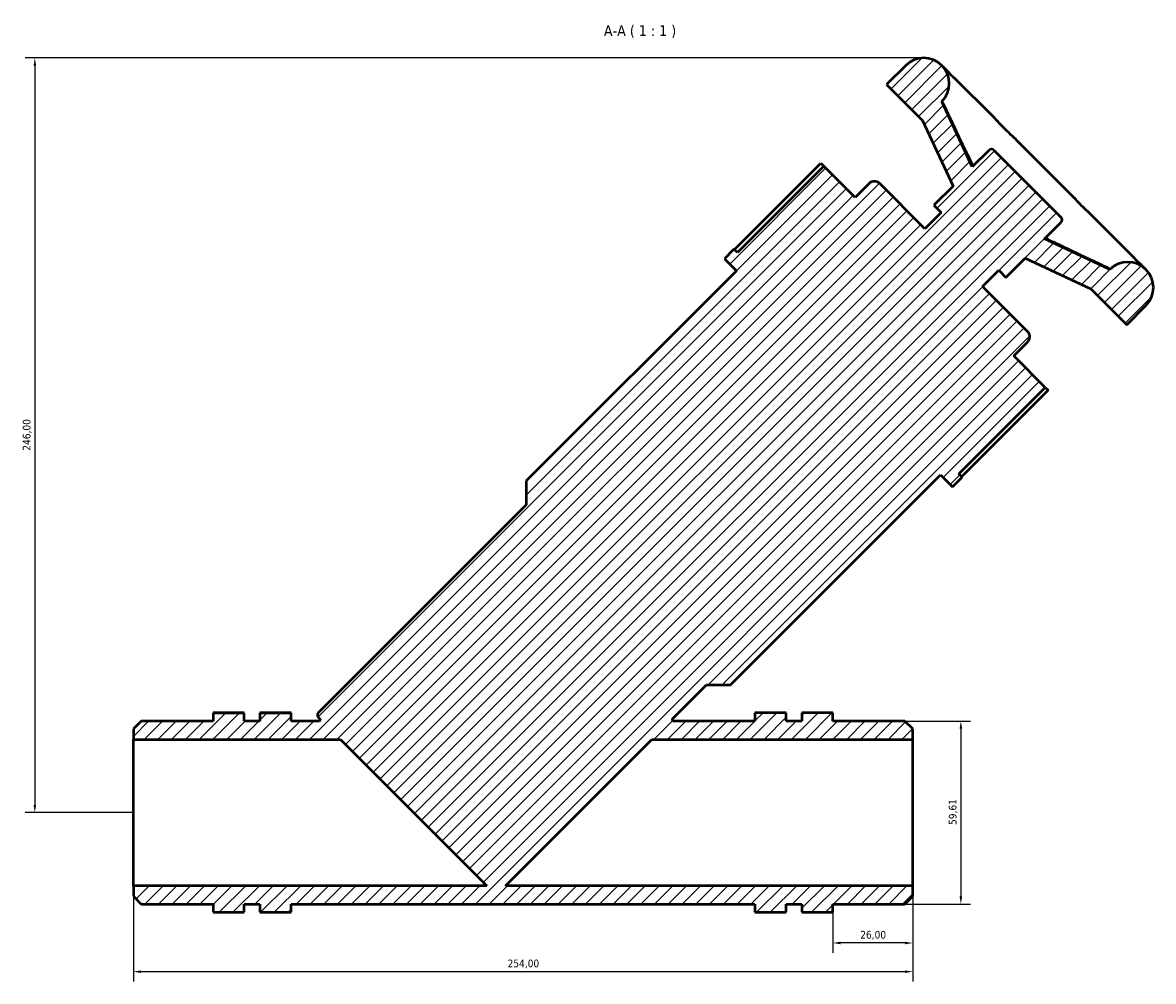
# Model space of a CAD drawing. Header units: millimetres. Extents: x 0 to 1039, y -2 to 1098.
# Tile 7 of 8: x 268 to 636, y 785 to 1098. Entities that reach past the tile are written whole.
import ezdxf

# ---------------------------------------------------------------- set-up
doc = ezdxf.new("R2010")
doc.units = ezdxf.units.MM
for name, color, linetype, lineweight in [('Dimension (ISO)', 7, 'Continuous', 25), ('Hatch (ISO)', 7, 'Continuous', 18), ('Symbol (ISO)', 7, 'Continuous', 25), ('Visible (ISO)', 7, 'Continuous', 50)]:
    doc.layers.add(name, color=color, linetype=linetype, lineweight=lineweight)
doc.styles.add('Label Text (ISO)', font='tahoma.ttf')
doc.styles.add('Note Text (ISO)', font='tahoma.ttf')
doc.dimstyles.new('Default (ISO)', dxfattribs={"dimtxt": 2.5, "dimasz": 2.5, "dimexe": 3.175, "dimexo": 0, "dimgap": 0.762, "dimtad": 1, "dimrnd": 1e-08, "dimzin": 0, "dimtxsty": 'Note Text (ISO)', "dimcen": 0.09, "dimdle": 10, "dimclrd": 256, "dimclre": 256, "dimclrt": 256, "dimazin": 0, "dimtfac": 1.40208, "dimtmove": 0, "dimatfit": 3, "dimfxl": 1, "dimtolj": 1, "dimtzin": 0, "dimlwd": -1, "dimlwe": -1, "dimarcsym": 0})

# ---------------------------------------------------------------- blocks, each defined once
blk = doc.blocks.new('*D7')
at = {"layer": 'Defpoints', "color": 0, "transparency": 16777216}
for p in [(561.63, 1086.44), (271.91, 840.44), (304.03, 840.44)]:
    blk.add_point(p, dxfattribs=at)
at = {"layer": 'Dimension (ISO)', "transparency": 16777216}
for p, q in [((561.63, 1086.44), (268.74, 1086.44)), ((271.91, 1083.94), (271.91, 842.94)), ((304.03, 840.44), (268.74, 840.44))]:
    blk.add_line(p, q, dxfattribs=at)
for points in [[(271.5, 1083.94), (272.33, 1083.94), (271.91, 1086.44)], [(271.5, 842.94), (272.33, 842.94), (271.91, 840.44)]]:
    blk.add_solid(points, dxfattribs=at)
at = {"layer": 'Dimension (ISO)', "color": 232, "true_color": 0xca0064, "transparency": 16777216, "insert": (267.98, 958.39), "char_height": 2.5, "attachment_point": 1, "rotation": 90, "style": 'Note Text (ISO)'}
blk.add_mtext('\\A1;246,00', dxfattribs=at)
blk = doc.blocks.new('*D8')
at = {"layer": 'Defpoints', "color": 0, "transparency": 16777216}
for p in [(304.03, 816.6), (558.03, 816.6), (558.03, 788.6)]:
    blk.add_point(p, dxfattribs=at)
at = {"layer": 'Dimension (ISO)', "transparency": 16777216}
for p, q in [((304.03, 816.6), (304.03, 785.42)), ((558.03, 816.6), (558.03, 785.42)), ((306.53, 788.6), (555.53, 788.6))]:
    blk.add_line(p, q, dxfattribs=at)
for points in [[(306.53, 789.01), (306.53, 788.18), (304.03, 788.6)], [(555.53, 789.01), (555.53, 788.18), (558.03, 788.6)]]:
    blk.add_solid(points, dxfattribs=at)
at = {"layer": 'Dimension (ISO)', "color": 232, "true_color": 0xca0064, "transparency": 16777216, "insert": (425.98, 792.53), "char_height": 2.5, "attachment_point": 1, "style": 'Note Text (ISO)'}
blk.add_mtext('\\A1;254,00', dxfattribs=at)
blk = doc.blocks.new('*D9')
at = {"layer": 'Defpoints', "color": 0, "transparency": 16777216}
for p in [(558.03, 816.6), (532.03, 807.94), (532.03, 797.94)]:
    blk.add_point(p, dxfattribs=at)
at = {"layer": 'Dimension (ISO)', "transparency": 16777216}
for p, q in [((558.03, 816.6), (558.03, 794.77)), ((532.03, 807.94), (532.03, 794.77)), ((555.53, 797.94), (534.53, 797.94))]:
    blk.add_line(p, q, dxfattribs=at)
for points in [[(534.53, 798.36), (534.53, 797.53), (532.03, 797.94)], [(555.53, 798.36), (555.53, 797.53), (558.03, 797.94)]]:
    blk.add_solid(points, dxfattribs=at)
at = {"layer": 'Dimension (ISO)', "color": 232, "true_color": 0xca0064, "transparency": 16777216, "insert": (540.92, 801.88), "char_height": 2.5, "attachment_point": 1, "style": 'Note Text (ISO)'}
blk.add_mtext('\\A1;26,00', dxfattribs=at)
blk = doc.blocks.new('*D10')
at = {"layer": 'Defpoints', "color": 0, "transparency": 16777216}
for p in [(555.49, 870.25), (555.49, 810.64), (573.73, 810.64)]:
    blk.add_point(p, dxfattribs=at)
at = {"layer": 'Dimension (ISO)', "transparency": 16777216}
for p, q in [((555.49, 870.25), (576.9, 870.25)), ((573.73, 867.75), (573.73, 813.14)), ((555.49, 810.64), (576.9, 810.64))]:
    blk.add_line(p, q, dxfattribs=at)
for points in [[(573.31, 867.75), (574.15, 867.75), (573.73, 870.25)], [(573.31, 813.14), (574.15, 813.14), (573.73, 810.64)]]:
    blk.add_solid(points, dxfattribs=at)
at = {"layer": 'Dimension (ISO)', "color": 232, "true_color": 0xca0064, "transparency": 16777216, "insert": (569.8, 836.41), "char_height": 2.5, "attachment_point": 1, "rotation": 90, "style": 'Note Text (ISO)'}
blk.add_mtext('\\A1;59,61', dxfattribs=at)

msp = doc.modelspace()

# ---------------------------------------------------------------- hatches: boundary and pattern name
at = {"layer": 'Hatch (ISO)'}
h = msp.add_hatch(dxfattribs=at)
h.set_pattern_fill('ANSI31', color=256, scale=25.4, style=0)
h.set_pattern_definition([(45, (0, 0), (-2.245064, 2.245064), [])])
edge = h.paths.add_edge_path()
edge.add_line((306.571, 870.251), (304.031, 867.711))
edge.add_line((304.031, 867.711), (304.031, 864.289))
edge.add_line((304.031, 864.289), (371.546, 864.289))
edge.add_line((371.546, 864.289), (419.237, 816.598))
edge.add_line((419.237, 816.598), (304.031, 816.598))
edge.add_line((304.031, 816.598), (304.031, 813.177))
edge.add_line((304.031, 813.177), (306.571, 810.637))
edge.add_line((306.571, 810.637), (330.031, 810.637))
edge.add_line((330.031, 810.637), (330.031, 807.944))
edge.add_line((330.031, 807.944), (340.191, 807.944))
edge.add_line((340.191, 807.944), (340.191, 810.637))
edge.add_line((340.191, 810.637), (345.271, 810.637))
edge.add_line((345.271, 810.637), (345.271, 807.944))
edge.add_line((345.271, 807.944), (355.431, 807.944))
edge.add_line((355.431, 807.944), (355.431, 810.637))
edge.add_line((355.431, 810.637), (506.631, 810.637))
edge.add_line((506.631, 810.637), (506.631, 807.944))
edge.add_line((506.631, 807.944), (516.791, 807.944))
edge.add_line((516.791, 807.944), (516.791, 810.637))
edge.add_line((516.791, 810.637), (521.871, 810.637))
edge.add_line((521.871, 810.637), (521.871, 807.944))
edge.add_line((521.871, 807.944), (532.031, 807.944))
edge.add_line((532.031, 807.944), (532.031, 810.637))
edge.add_line((532.031, 810.637), (555.491, 810.637))
edge.add_line((555.491, 810.637), (558.031, 813.177))
edge.add_line((558.031, 813.177), (558.031, 816.598))
edge.add_line((558.031, 816.598), (425.333, 816.598))
edge.add_line((425.333, 816.598), (473.024, 864.289))
edge.add_line((473.024, 864.289), (558.031, 864.289))
edge.add_line((558.031, 864.289), (558.031, 867.711))
edge.add_line((558.031, 867.711), (555.491, 870.251))
edge.add_line((555.491, 870.251), (532.031, 870.251))
edge.add_line((532.031, 870.251), (532.031, 872.944))
edge.add_line((532.031, 872.944), (521.871, 872.944))
edge.add_line((521.871, 872.944), (521.871, 870.251))
edge.add_line((521.871, 870.251), (516.791, 870.251))
edge.add_line((516.791, 870.251), (516.791, 872.944))
edge.add_line((516.791, 872.944), (506.631, 872.944))
edge.add_line((506.631, 872.944), (506.631, 870.251))
edge.add_line((506.631, 870.251), (480.193, 870.251))
edge.add_spline(control_points=[(480.193, 870.251), (480.159, 870.251), (480.125, 870.254), (480.058, 870.268), (480.025, 870.278), (479.934, 870.318), (479.88, 870.355), (479.789, 870.448), (479.753, 870.504), (479.705, 870.624), (479.692, 870.689), (479.693, 870.819), (479.706, 870.884), (479.757, 871.004), (479.793, 871.058), (479.839, 871.104)], knot_values=[-0.1181341, -0.1181341, -0.1181341, -0.1181341, -0.1078976, -0.1078976, -0.0976611, -0.0976611, -0.0781289, -0.0781289, -0.0585967, -0.0585967, -0.0390644, -0.0390644, -0.0195322, -0.0195322, 0, 0, 0, 0], degree=3, periodic=0)
edge.add_line((479.839, 871.104), (490.777, 882.042))
edge.add_line((490.777, 882.042), (498.605, 882.042))
edge.add_line((498.605, 882.042), (567.097, 950.534))
edge.add_line((567.097, 950.534), (571.011, 946.62))
edge.add_line((571.011, 946.62), (574.142, 949.751))
edge.add_line((574.142, 949.751), (573.026, 950.867))
edge.add_line((573.026, 950.867), (601.206, 979.047))
edge.add_line((601.206, 979.047), (590.971, 989.281))
edge.add_line((590.971, 989.281), (595.494, 993.804))
edge.add_ellipse((593.754, 995.543), major_axis=(1.739, -1.739), ratio=1, start_angle=0, end_angle=90)
edge.add_line((595.494, 997.283), (580.795, 1011.981))
edge.add_line((580.795, 1011.981), (586.072, 1017.258))
edge.add_line((586.072, 1017.258), (588.42, 1014.91))
edge.add_line((588.42, 1014.91), (594.682, 1021.172))
edge.add_line((594.682, 1021.172), (616.036, 1011.215))
edge.add_line((616.036, 1011.215), (627.777, 999.473))
edge.add_line((627.777, 999.473), (634.039, 1005.735))
edge.add_ellipse((628.169, 1011.606), major_axis=(5.871, -5.871), ratio=1, start_angle=0, end_angle=180)
edge.add_line((622.298, 1017.477), (600.945, 1027.434))
edge.add_line((600.945, 1027.434), (606.337, 1032.826))
edge.add_ellipse((605.467, 1033.696), major_axis=(0.87, -0.87), ratio=1, start_angle=0, end_angle=90)
edge.add_line((606.337, 1034.566), (584.593, 1056.309))
edge.add_ellipse((583.724, 1055.44), major_axis=(0.87, 0.87), ratio=1, start_angle=0, end_angle=90)
edge.add_line((582.854, 1056.309), (577.462, 1050.917))
edge.add_line((577.462, 1050.917), (567.504, 1072.27))
edge.add_ellipse((561.634, 1078.141), major_axis=(5.871, -5.871), ratio=1, start_angle=0, end_angle=180)
edge.add_line((555.763, 1084.012), (549.501, 1077.75))
edge.add_line((549.501, 1077.75), (561.242, 1066.008))
edge.add_line((561.242, 1066.008), (571.199, 1044.655))
edge.add_line((571.199, 1044.655), (564.937, 1038.393))
edge.add_line((564.937, 1038.393), (567.286, 1036.044))
edge.add_line((567.286, 1036.044), (562.009, 1030.768))
edge.add_line((562.009, 1030.768), (547.31, 1045.466))
edge.add_ellipse((545.571, 1043.727), major_axis=(1.739, 1.739), ratio=1, start_angle=0, end_angle=90)
edge.add_line((543.831, 1045.466), (539.309, 1040.944))
edge.add_line((539.309, 1040.944), (529.074, 1051.179))
edge.add_line((529.074, 1051.179), (500.894, 1022.999))
edge.add_line((500.894, 1022.999), (499.779, 1024.114))
edge.add_line((499.779, 1024.114), (496.648, 1020.983))
edge.add_line((496.648, 1020.983), (500.562, 1017.069))
edge.add_line((500.562, 1017.069), (432.07, 948.577))
edge.add_line((432.07, 948.577), (432.07, 940.75))
edge.add_line((432.07, 940.75), (364.285, 872.965))
edge.add_ellipse((364.992, 872.257), major_axis=(-0.707, 0.707), ratio=1, start_angle=0, end_angle=90)
edge.add_line((364.285, 871.55), (364.731, 871.104))
edge.add_spline(control_points=[(364.731, 871.104), (364.755, 871.08), (364.776, 871.054), (364.814, 870.997), (364.83, 870.966), (364.866, 870.874), (364.878, 870.809), (364.876, 870.679), (364.863, 870.615), (364.812, 870.495), (364.775, 870.441), (364.682, 870.349), (364.627, 870.313), (364.507, 870.263), (364.442, 870.251), (364.377, 870.251)], knot_values=[-0.1181341, -0.1181341, -0.1181341, -0.1181341, -0.1078976, -0.1078976, -0.0976611, -0.0976611, -0.0781289, -0.0781289, -0.0585967, -0.0585967, -0.0390644, -0.0390644, -0.0195322, -0.0195322, 0, 0, 0, 0], degree=3, periodic=0)
edge.add_line((364.377, 870.251), (355.431, 870.251))
edge.add_line((355.431, 870.251), (355.431, 872.944))
edge.add_line((355.431, 872.944), (345.271, 872.944))
edge.add_line((345.271, 872.944), (345.271, 870.251))
edge.add_line((345.271, 870.251), (340.191, 870.251))
edge.add_line((340.191, 870.251), (340.191, 872.944))
edge.add_line((340.191, 872.944), (330.031, 872.944))
edge.add_line((330.031, 872.944), (330.031, 870.251))
edge.add_line((330.031, 870.251), (306.571, 870.251))

# ---------------------------------------------------------------- linework, layer by layer
at = {"layer": 'Visible (ISO)'}
for p, q in [((555.763, 1084.012), (549.501, 1077.75)), ((568.696, 1082.82), (567.504, 1084.012)), ((549.501, 1077.75), (561.242, 1066.008)), ((584.331, 1067.185), (571.851, 1079.666)), ((577.462, 1050.917), (567.504, 1072.27)), ((567.844, 1071.931), (567.504, 1072.27)), ((561.242, 1066.008), (571.199, 1044.655)), ((609.597, 1041.919), (591.947, 1059.569)), ((582.854, 1056.309), (577.462, 1050.917)), ((606.337, 1034.566), (584.593, 1056.309)), ((499.942, 1023.951), (528.122, 1052.131)), ((529.074, 1051.179), (500.894, 1022.999)), ((528.122, 1052.131), (529.074, 1051.179)), ((539.309, 1040.944), (529.074, 1051.179)), ((543.831, 1045.466), (539.309, 1040.944)), ((562.009, 1030.768), (547.31, 1045.466)), ((571.199, 1044.655), (564.937, 1038.393)), ((567.286, 1036.044), (562.009, 1030.768)), ((564.937, 1038.393), (567.286, 1036.044)), ((600.945, 1027.434), (606.337, 1032.826)), ((629.693, 1021.823), (617.213, 1034.304)), ((622.298, 1017.477), (600.945, 1027.434)), ((499.779, 1024.114), (496.648, 1020.983)), ((496.648, 1020.983), (500.562, 1017.069)), ((500.894, 1022.999), (499.779, 1024.114)), ((588.42, 1014.91), (594.682, 1021.172)), ((594.682, 1021.172), (616.036, 1011.215)), ((580.795, 1011.981), (586.072, 1017.258)), ((586.072, 1017.258), (588.42, 1014.91)), ((622.298, 1017.477), (621.958, 1017.817)), ((634.039, 1017.477), (632.848, 1018.669)), ((500.562, 1017.069), (432.07, 948.577)), ((595.494, 997.283), (580.795, 1011.981)), ((616.036, 1011.215), (627.777, 999.473)), ((627.777, 999.473), (634.039, 1005.735)), ((590.971, 989.281), (595.494, 993.804)), ((601.206, 979.047), (590.971, 989.281)), ((573.026, 950.867), (601.206, 979.047)), ((602.158, 978.094), (573.979, 949.915)), ((601.206, 979.047), (602.158, 978.094)), ((574.142, 949.751), (573.026, 950.867)), ((432.07, 948.577), (432.07, 940.75)), ((498.605, 882.042), (567.097, 950.534)), ((567.097, 950.534), (571.011, 946.62)), ((571.011, 946.62), (574.142, 949.751)), ((432.07, 940.75), (364.285, 872.965)), ((479.839, 871.104), (490.777, 882.042)), ((490.777, 882.042), (498.605, 882.042)), ((306.571, 870.251), (304.031, 867.711)), ((330.031, 870.251), (306.571, 870.251)), ((330.031, 872.944), (330.031, 873.013)), ((330.031, 873.013), (340.191, 873.013)), ((340.191, 872.944), (330.031, 872.944)), ((330.031, 872.944), (330.031, 870.251)), ((340.191, 872.944), (340.191, 873.013)), ((340.191, 870.251), (340.191, 872.944)), ((345.271, 870.251), (340.191, 870.251)), ((345.271, 873.013), (355.431, 873.013)), ((345.271, 873.013), (345.271, 872.944)), ((355.431, 872.944), (345.271, 872.944)), ((345.271, 872.944), (345.271, 870.251)), ((355.431, 873.013), (355.431, 872.944)), ((355.431, 870.251), (355.431, 872.944)), ((364.377, 870.251), (355.431, 870.251)), ((364.285, 871.55), (364.731, 871.104)), ((506.631, 870.251), (480.193, 870.251)), ((516.791, 873.013), (506.631, 873.013)), ((506.631, 873.013), (506.631, 872.944)), ((516.791, 872.944), (506.631, 872.944)), ((506.631, 872.944), (506.631, 870.251)), ((516.791, 872.944), (516.791, 873.013)), ((516.791, 870.251), (516.791, 872.944)), ((521.871, 870.251), (516.791, 870.251)), ((521.871, 873.013), (521.871, 872.944)), ((532.031, 873.013), (521.871, 873.013)), ((532.031, 872.944), (521.871, 872.944)), ((521.871, 872.944), (521.871, 870.251)), ((532.031, 872.944), (532.031, 873.013)), ((532.031, 870.251), (532.031, 872.944)), ((555.491, 870.251), (532.031, 870.251)), ((558.031, 867.711), (555.491, 870.251)), ((304.031, 867.711), (304.031, 864.289)), ((558.031, 864.289), (558.031, 867.711)), ((304.031, 864.289), (371.546, 864.289)), ((304.031, 816.598), (304.031, 864.289)), ((371.546, 864.289), (419.237, 816.598)), ((425.333, 816.598), (473.024, 864.289)), ((473.024, 864.289), (558.031, 864.289)), ((558.031, 816.598), (558.031, 864.289)), ((419.237, 816.598), (304.031, 816.598)), ((304.031, 816.598), (304.031, 813.177)), ((558.031, 816.598), (425.333, 816.598)), ((558.031, 813.177), (558.031, 816.598)), ((304.031, 813.177), (306.571, 810.637)), ((555.491, 810.637), (558.031, 813.177)), ((306.571, 810.637), (330.031, 810.637)), ((330.031, 810.637), (330.031, 807.944)), ((330.031, 807.944), (340.191, 807.944)), ((340.191, 807.944), (340.191, 810.637)), ((340.191, 810.637), (345.271, 810.637)), ((345.271, 810.637), (345.271, 807.944)), ((345.271, 807.944), (355.431, 807.944)), ((355.431, 807.944), (355.431, 810.637)), ((355.431, 810.637), (506.631, 810.637)), ((506.631, 810.637), (506.631, 807.944)), ((506.631, 807.944), (516.791, 807.944)), ((516.791, 807.944), (516.791, 810.637)), ((516.791, 810.637), (521.871, 810.637)), ((521.871, 810.637), (521.871, 807.944)), ((521.871, 807.944), (532.031, 807.944)), ((532.031, 807.944), (532.031, 810.637)), ((532.031, 810.637), (555.491, 810.637))]:
    msp.add_line(p, q, dxfattribs=at)
for centre, radius, start, end in [((561.634, 1078.141), 8.302, 315, 135), ((583.724, 1055.44), 1.23, 45, 135), ((545.571, 1043.727), 2.46, 45, 135), ((605.467, 1033.696), 1.23, 315, 45), ((628.169, 1011.606), 8.302, 315, 135), ((593.754, 995.543), 2.46, 315, 45), ((364.992, 872.257), 1, 135, 225)]:
    msp.add_arc(centre, radius, start, end, dxfattribs=at)
for points, knots in [([(571.851, 1079.666), (571.766, 1079.751), (571.709, 1079.794), (571.526, 1079.938), (571.428, 1080.007), (571.166, 1080.22), (571.012, 1080.356), (570.644, 1080.717), (570.431, 1080.943), (569.939, 1081.484), (569.661, 1081.8), (569.142, 1082.361), (568.929, 1082.587), (568.696, 1082.82)], [1.4164488, 1.4164488, 1.4164488, 1.4164488, 1.507833, 1.507833, 1.7444723, 1.7444723, 1.9811115, 1.9811115, 2.2177508, 2.2177508, 2.4543901, 2.4543901, 2.5996452, 2.5996452, 2.5996452, 2.5996452]), ([(577.739, 1051.194), (577.213, 1052.268), (576.69, 1053.344), (575.467, 1055.875), (574.769, 1057.33), (573.377, 1060.243), (572.684, 1061.701), (571.299, 1064.619), (570.608, 1066.079), (569.228, 1069), (568.539, 1070.461), (567.85, 1071.922)], [0.8708062, 0.8708062, 0.8708062, 0.8708062, 1.2304226, 1.2304226, 1.7151304, 1.7151304, 2.1998381, 2.1998381, 2.6845459, 2.6845459, 3.1692536, 3.1692536, 3.1692536, 3.1692536]), ([(591.947, 1059.569), (591.495, 1060.021), (591.021, 1060.465), (590.05, 1061.373), (589.554, 1061.838), (588.552, 1062.808), (588.046, 1063.314), (587.024, 1064.368), (586.507, 1064.916), (585.446, 1066.039), (584.902, 1066.614), (584.331, 1067.185)], [1.4164386, 1.4164386, 1.4164386, 1.4164386, 1.6530737, 1.6530737, 1.8897089, 1.8897089, 2.126344, 2.126344, 2.3629791, 2.3629791, 2.5996143, 2.5996143, 2.5996143, 2.5996143]), ([(617.213, 1034.304), (616.641, 1034.875), (616.067, 1035.419), (614.944, 1036.479), (614.396, 1036.996), (613.342, 1038.019), (612.836, 1038.524), (611.865, 1039.526), (611.401, 1040.022), (610.492, 1040.993), (610.048, 1041.468), (609.597, 1041.919)], [1.4164386, 1.4164386, 1.4164386, 1.4164386, 1.6530737, 1.6530737, 1.8897089, 1.8897089, 2.126344, 2.126344, 2.3629791, 2.3629791, 2.5996143, 2.5996143, 2.5996143, 2.5996143]), ([(621.949, 1017.823), (620.488, 1018.511), (619.027, 1019.2), (616.107, 1020.581), (614.647, 1021.271), (611.729, 1022.656), (610.271, 1023.35), (607.358, 1024.742), (605.902, 1025.44), (603.372, 1026.662), (602.296, 1027.185), (601.222, 1027.711)], [0.6257951, 0.6257951, 0.6257951, 0.6257951, 1.1105029, 1.1105029, 1.5952107, 1.5952107, 2.0799185, 2.0799185, 2.5646263, 2.5646263, 2.9242428, 2.9242428, 2.9242428, 2.9242428]), ([(632.848, 1018.669), (632.468, 1019.048), (632.108, 1019.376), (631.466, 1019.955), (631.183, 1020.207), (630.711, 1020.649), (630.522, 1020.839), (630.225, 1021.163), (630.118, 1021.295), (629.938, 1021.53), (629.913, 1021.603), (629.693, 1021.823)], [1.4164489, 1.4164489, 1.4164489, 1.4164489, 1.6530882, 1.6530882, 1.8897275, 1.8897275, 2.1263668, 2.1263668, 2.3630061, 2.3630061, 2.5996454, 2.5996454, 2.5996454, 2.5996454]), ([(364.731, 871.104), (364.755, 871.08), (364.776, 871.054), (364.814, 870.997), (364.83, 870.966), (364.866, 870.874), (364.878, 870.809), (364.876, 870.679), (364.863, 870.615), (364.812, 870.495), (364.775, 870.441), (364.682, 870.349), (364.627, 870.313), (364.507, 870.263), (364.442, 870.251), (364.377, 870.251)], [-0.11813407, -0.11813407, -0.11813407, -0.11813407, -0.10789759, -0.10789759, -0.09766112, -0.09766112, -0.07812889, -0.07812889, -0.05859667, -0.05859667, -0.03906445, -0.03906445, -0.01953222, -0.01953222, 0, 0, 0, 0]), ([(480.193, 870.251), (480.159, 870.251), (480.125, 870.254), (480.058, 870.268), (480.025, 870.278), (479.934, 870.318), (479.88, 870.355), (479.789, 870.448), (479.753, 870.504), (479.705, 870.624), (479.692, 870.689), (479.693, 870.819), (479.706, 870.884), (479.757, 871.004), (479.793, 871.058), (479.839, 871.104)], [-0.11813407, -0.11813407, -0.11813407, -0.11813407, -0.10789759, -0.10789759, -0.09766112, -0.09766112, -0.07812889, -0.07812889, -0.05859667, -0.05859667, -0.03906445, -0.03906445, -0.01953222, -0.01953222, 0, 0, 0, 0])]:
    msp.add_open_spline(points, degree=3, knots=knots, dxfattribs=at)
for points in [[(567.844, 1071.931), (567.847, 1071.928), (567.849, 1071.925), (567.85, 1071.922)], [(621.949, 1017.823), (621.953, 1017.821), (621.956, 1017.819), (621.958, 1017.817)]]:
    msp.add_open_spline(points, degree=3, dxfattribs=at)

# ---------------------------------------------------------------- texts
at = {"layer": 'Symbol (ISO)', "insert": (457.389, 1092.944), "char_height": 3.5, "attachment_point": 7, "style": 'Label Text (ISO)'}
msp.add_mtext('A-A ( 1 : 1 )', dxfattribs=at)

# ---------------------------------------------------------------- dimensions: what is measured, and where the dimension line sits
at = {"layer": 'Dimension (ISO)'}
for base, p1, p2, angle, picture, middle in [((271.915, 840.444), (561.634, 1086.444), (304.031, 840.444), 90, '*D7', (271.915, 963.444)), ((573.73, 810.637), (555.491, 870.251), (555.491, 810.637), 90, '*D10', (573.73, 840.444)), ((558.031, 788.598), (304.031, 816.598), (558.031, 816.598), 180, '*D8', (431.031, 788.598)), ((532.031, 797.944), (558.031, 816.598), (532.031, 807.944), 180, '*D9', (545.031, 797.944))]:
    dim = msp.add_linear_dim(base=base, p1=p1, p2=p2, angle=angle, dimstyle='Default (ISO)', override={"dimdec": 2, "dimtp": 0, "dimtm": 0, "dimtdec": 2, "dimtofl": 0, "dimatfit": 1}, dxfattribs=at)
    dim.commit()
    dim.dimension.update_dxf_attribs({"geometry": picture, "text_midpoint": middle, "dimtype": 160})

doc.saveas('drawing.dxf')
